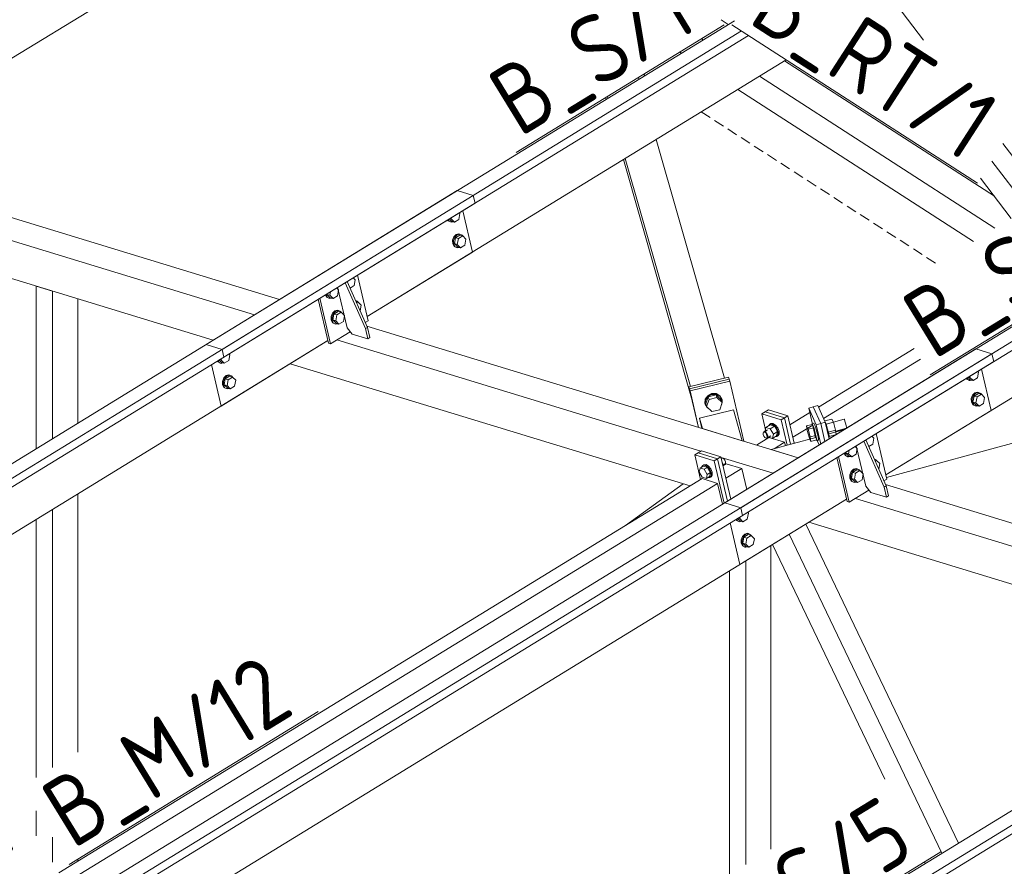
# Model space of a CAD drawing. Header units: millimetres. Extents: x 581 to 1768, y 561 to 1400.
# Tile 82 of 91: x 1354 to 1410, y 1262 to 1310. Entities that reach past the tile are written whole.
import ezdxf

# ---------------------------------------------------------------- set-up
doc = ezdxf.new("R2010")
doc.units = ezdxf.units.MM
doc.header["$LTSCALE"] = 0.6
doc.linetypes.add('VERDECKT2', pattern=[1.5, 1, -0.5])
doc.linetypes.add('XKITLINE00', pattern=[0])
for name, color, linetype, lineweight in [('Bolt', 7, 'Continuous', 0), ('Part', 2, 'Continuous', 0), ('PartMark', 3, 'Continuous', 0)]:
    doc.layers.add(name, color=color, linetype=linetype, lineweight=lineweight)
doc.styles.add('ISOCPEUR', font='ISOCPEUR.TTF')

msp = doc.modelspace()

# ---------------------------------------------------------------- linework, layer by layer
at = {"layer": 'Bolt', "color": 3, "linetype": 'XKITLINE00', "lineweight": 0}
for p, q in [((1379.365, 1299.056), (1379.302, 1298.718)), ((1379.365, 1299.056), (1379.319, 1299.103)), ((1378.66, 1298.698), (1378.687, 1298.645)), ((1378.687, 1298.645), (1378.822, 1298.581)), ((1378.743, 1298.628), (1378.695, 1298.72)), ((1378.878, 1298.564), (1378.743, 1298.628)), ((1378.751, 1298.754), (1378.887, 1298.617)), ((1378.788, 1298.777), (1378.869, 1298.752)), ((1378.822, 1298.581), (1378.878, 1298.564)), ((1378.869, 1298.752), (1378.885, 1298.836)), ((1379.054, 1298.566), (1378.869, 1298.752)), ((1378.975, 1298.59), (1378.878, 1298.564)), ((1378.887, 1298.617), (1379.054, 1298.566)), ((1379.302, 1298.718), (1379.054, 1298.566)), ((1379.307, 1297.905), (1379.153, 1297.864)), ((1379.307, 1297.905), (1379.363, 1297.888)), ((1379.021, 1297.729), (1378.946, 1297.537)), ((1378.946, 1297.537), (1378.948, 1297.338)), ((1379.002, 1297.52), (1379.077, 1297.712)), ((1379.004, 1297.321), (1379.002, 1297.52)), ((1379.153, 1297.864), (1379.021, 1297.729)), ((1379.105, 1297.683), (1379.042, 1297.345)), ((1379.042, 1297.345), (1379.228, 1297.158)), ((1379.042, 1297.345), (1379.209, 1297.294)), ((1379.077, 1297.712), (1379.209, 1297.847)), ((1379.353, 1297.835), (1379.105, 1297.683)), ((1379.105, 1297.683), (1379.272, 1297.632)), ((1379.209, 1297.847), (1379.363, 1297.888)), ((1379.209, 1297.294), (1379.272, 1297.632)), ((1379.272, 1297.632), (1379.52, 1297.785)), ((1379.353, 1297.835), (1379.52, 1297.785)), ((1379.363, 1297.888), (1379.498, 1297.824)), ((1379.498, 1297.824), (1379.518, 1297.785)), ((1379.52, 1297.785), (1379.705, 1297.598)), ((1379.705, 1297.598), (1379.643, 1297.26)), ((1378.948, 1297.338), (1379.028, 1297.187)), ((1379.083, 1297.17), (1379.004, 1297.321)), ((1379.028, 1297.187), (1379.162, 1297.123)), ((1379.218, 1297.106), (1379.083, 1297.17)), ((1379.162, 1297.123), (1379.218, 1297.106)), ((1379.394, 1297.107), (1379.209, 1297.294)), ((1379.315, 1297.132), (1379.218, 1297.106)), ((1379.228, 1297.158), (1379.394, 1297.107)), ((1379.643, 1297.26), (1379.394, 1297.107)), ((1373.389, 1295.287), (1373.278, 1295.399)), ((1373.389, 1295.287), (1373.326, 1294.948)), ((1371.938, 1294.397), (1371.975, 1294.6)), ((1372.434, 1294.701), (1372.323, 1294.813)), ((1372.434, 1294.701), (1372.371, 1294.363)), ((1373.326, 1294.948), (1373.099, 1294.809)), ((1371.686, 1294.423), (1371.756, 1294.29)), ((1371.732, 1294.424), (1371.732, 1294.451)), ((1371.812, 1294.273), (1371.732, 1294.424)), ((1371.756, 1294.29), (1371.891, 1294.226)), ((1371.777, 1294.478), (1371.771, 1294.448)), ((1371.771, 1294.448), (1371.956, 1294.261)), ((1371.771, 1294.448), (1371.938, 1294.397)), ((1371.946, 1294.209), (1371.812, 1294.273)), ((1371.891, 1294.226), (1371.946, 1294.209)), ((1372.123, 1294.21), (1371.938, 1294.397)), ((1372.043, 1294.235), (1371.946, 1294.209)), ((1371.956, 1294.261), (1372.123, 1294.21)), ((1372.371, 1294.363), (1372.123, 1294.21)), ((1373.408, 1294.108), (1373.521, 1294.054)), ((1373.435, 1294.048), (1373.544, 1294.015)), ((1373.469, 1293.969), (1373.544, 1294.015)), ((1373.521, 1294.054), (1373.542, 1294.015)), ((1373.544, 1294.015), (1373.729, 1293.828)), ((1372.222, 1293.509), (1372.089, 1293.374)), ((1372.145, 1293.357), (1372.277, 1293.492)), ((1372.422, 1293.48), (1372.174, 1293.328)), ((1372.376, 1293.55), (1372.222, 1293.509)), ((1372.277, 1293.492), (1372.432, 1293.533)), ((1372.341, 1293.277), (1372.589, 1293.429)), ((1372.376, 1293.55), (1372.432, 1293.533)), ((1372.422, 1293.48), (1372.589, 1293.429)), ((1372.432, 1293.533), (1372.566, 1293.469)), ((1372.566, 1293.469), (1372.587, 1293.43)), ((1372.589, 1293.429), (1372.774, 1293.243)), ((1373.671, 1293.514), (1373.729, 1293.828)), ((1372.089, 1293.374), (1372.014, 1293.182)), ((1372.014, 1293.182), (1372.017, 1292.983)), ((1372.017, 1292.983), (1372.096, 1292.832)), ((1372.07, 1293.165), (1372.145, 1293.357)), ((1372.072, 1292.966), (1372.07, 1293.165)), ((1372.152, 1292.815), (1372.072, 1292.966)), ((1372.174, 1293.328), (1372.111, 1292.99)), ((1372.111, 1292.99), (1372.296, 1292.803)), ((1372.111, 1292.99), (1372.278, 1292.939)), ((1372.174, 1293.328), (1372.341, 1293.277)), ((1372.278, 1292.939), (1372.341, 1293.277)), ((1372.463, 1292.752), (1372.278, 1292.939)), ((1372.711, 1292.904), (1372.463, 1292.752)), ((1372.774, 1293.243), (1372.711, 1292.904)), ((1372.096, 1292.832), (1372.231, 1292.768)), ((1372.286, 1292.751), (1372.152, 1292.815)), ((1372.231, 1292.768), (1372.286, 1292.751)), ((1372.383, 1292.776), (1372.286, 1292.751)), ((1372.296, 1292.803), (1372.463, 1292.752)), ((1365.527, 1290.647), (1365.555, 1290.594)), ((1365.611, 1290.577), (1365.563, 1290.669)), ((1365.619, 1290.703), (1365.755, 1290.566)), ((1365.656, 1290.726), (1365.737, 1290.701)), ((1365.737, 1290.701), (1365.752, 1290.785)), ((1365.922, 1290.515), (1365.737, 1290.701)), ((1366.17, 1290.667), (1365.922, 1290.515)), ((1366.233, 1291.006), (1366.17, 1290.667)), ((1366.233, 1291.006), (1366.187, 1291.052)), ((1365.555, 1290.594), (1365.69, 1290.531)), ((1365.746, 1290.514), (1365.611, 1290.577)), ((1365.69, 1290.531), (1365.746, 1290.514)), ((1365.843, 1290.539), (1365.746, 1290.514)), ((1365.755, 1290.566), (1365.922, 1290.515)), ((1408.949, 1290.018), (1408.903, 1290.064)), ((1365.889, 1289.678), (1365.814, 1289.486)), ((1365.814, 1289.486), (1365.816, 1289.287)), ((1365.869, 1289.469), (1365.944, 1289.661)), ((1366.021, 1289.813), (1365.889, 1289.678)), ((1365.973, 1289.633), (1365.91, 1289.294)), ((1365.944, 1289.661), (1366.077, 1289.796)), ((1366.221, 1289.785), (1365.973, 1289.633)), ((1365.973, 1289.633), (1366.14, 1289.582)), ((1366.175, 1289.854), (1366.021, 1289.813)), ((1366.077, 1289.796), (1366.231, 1289.837)), ((1366.077, 1289.243), (1366.14, 1289.582)), ((1366.14, 1289.582), (1366.388, 1289.734)), ((1366.175, 1289.854), (1366.231, 1289.837)), ((1366.221, 1289.785), (1366.388, 1289.734)), ((1366.231, 1289.837), (1366.366, 1289.773)), ((1366.366, 1289.773), (1366.386, 1289.734)), ((1366.388, 1289.734), (1366.573, 1289.547)), ((1366.573, 1289.547), (1366.51, 1289.209)), ((1408.243, 1289.66), (1408.271, 1289.607)), ((1408.271, 1289.607), (1408.406, 1289.543)), ((1408.327, 1289.59), (1408.279, 1289.682)), ((1408.461, 1289.526), (1408.327, 1289.59)), ((1408.335, 1289.716), (1408.471, 1289.578)), ((1408.372, 1289.739), (1408.453, 1289.714)), ((1408.406, 1289.543), (1408.461, 1289.526)), ((1408.453, 1289.714), (1408.468, 1289.798)), ((1408.638, 1289.527), (1408.453, 1289.714)), ((1408.558, 1289.552), (1408.461, 1289.526)), ((1408.471, 1289.578), (1408.638, 1289.527)), ((1408.886, 1289.68), (1408.638, 1289.527)), ((1408.949, 1290.018), (1408.886, 1289.68)), ((1365.816, 1289.287), (1365.895, 1289.136)), ((1365.872, 1289.27), (1365.869, 1289.469)), ((1365.951, 1289.119), (1365.872, 1289.27)), ((1365.895, 1289.136), (1366.03, 1289.072)), ((1365.91, 1289.294), (1366.095, 1289.108)), ((1365.91, 1289.294), (1366.077, 1289.243)), ((1366.086, 1289.055), (1365.951, 1289.119)), ((1366.03, 1289.072), (1366.086, 1289.055)), ((1366.262, 1289.057), (1366.077, 1289.243)), ((1366.183, 1289.081), (1366.086, 1289.055)), ((1366.095, 1289.108), (1366.262, 1289.057)), ((1366.51, 1289.209), (1366.262, 1289.057)), ((1393.351, 1288.464), (1393.337, 1288.23)), ((1393.349, 1288.188), (1393.363, 1288.422)), ((1393.492, 1288.668), (1393.351, 1288.464)), ((1393.363, 1288.422), (1393.504, 1288.625)), ((1393.529, 1288.601), (1393.386, 1288.197)), ((1393.427, 1288.056), (1393.569, 1288.46)), ((1393.721, 1288.785), (1393.492, 1288.668)), ((1393.504, 1288.625), (1393.733, 1288.743)), ((1393.978, 1288.71), (1393.529, 1288.601)), ((1393.529, 1288.601), (1393.569, 1288.46)), ((1393.569, 1288.46), (1394.018, 1288.569)), ((1393.978, 1288.786), (1393.721, 1288.785)), ((1393.733, 1288.743), (1393.99, 1288.744)), ((1394.193, 1288.669), (1393.978, 1288.786)), ((1394.284, 1288.415), (1393.978, 1288.71)), ((1393.978, 1288.71), (1394.018, 1288.569)), ((1393.99, 1288.744), (1394.205, 1288.627)), ((1394.018, 1288.569), (1394.324, 1288.274)), ((1394.309, 1288.466), (1394.193, 1288.669)), ((1394.205, 1288.627), (1394.321, 1288.424)), ((1394.284, 1288.415), (1394.324, 1288.274)), ((1394.321, 1288.424), (1394.309, 1288.466)), ((1394.314, 1288.309), (1394.321, 1288.424)), ((1408.605, 1288.691), (1408.53, 1288.499)), ((1408.53, 1288.499), (1408.532, 1288.3)), ((1408.585, 1288.482), (1408.66, 1288.674)), ((1408.588, 1288.283), (1408.585, 1288.482)), ((1408.737, 1288.826), (1408.605, 1288.691)), ((1408.689, 1288.645), (1408.626, 1288.307)), ((1408.66, 1288.674), (1408.793, 1288.809)), ((1408.937, 1288.797), (1408.689, 1288.645)), ((1408.689, 1288.645), (1408.856, 1288.594)), ((1408.891, 1288.867), (1408.737, 1288.826)), ((1408.793, 1288.809), (1408.947, 1288.85)), ((1408.793, 1288.256), (1408.856, 1288.594)), ((1408.856, 1288.594), (1409.104, 1288.746)), ((1408.891, 1288.867), (1408.947, 1288.85)), ((1408.937, 1288.797), (1409.104, 1288.746)), ((1408.947, 1288.85), (1409.081, 1288.786)), ((1409.081, 1288.786), (1409.102, 1288.747)), ((1409.104, 1288.746), (1409.289, 1288.56)), ((1409.289, 1288.56), (1409.226, 1288.221)), ((1393.349, 1288.188), (1393.337, 1288.23)), ((1393.465, 1287.985), (1393.349, 1288.188)), ((1393.386, 1288.197), (1393.427, 1288.056)), ((1393.733, 1287.76), (1393.427, 1288.056)), ((1393.545, 1287.941), (1393.465, 1287.985)), ((1394.181, 1287.869), (1393.733, 1287.76)), ((1394.324, 1288.274), (1394.181, 1287.869)), ((1394.307, 1288.189), (1394.281, 1288.152)), ((1394.309, 1288.232), (1394.307, 1288.189)), ((1408.532, 1288.3), (1408.611, 1288.148)), ((1408.667, 1288.132), (1408.588, 1288.283)), ((1408.611, 1288.148), (1408.746, 1288.085)), ((1408.626, 1288.307), (1408.811, 1288.12)), ((1408.626, 1288.307), (1408.793, 1288.256)), ((1408.802, 1288.068), (1408.667, 1288.132)), ((1408.746, 1288.085), (1408.802, 1288.068)), ((1408.978, 1288.069), (1408.793, 1288.256)), ((1408.899, 1288.093), (1408.802, 1288.068)), ((1408.811, 1288.12), (1408.978, 1288.069)), ((1409.226, 1288.221), (1408.978, 1288.069)), ((1400.15, 1287.26), (1400.152, 1287.26)), ((1400.184, 1287.217), (1400.152, 1287.26)), ((1400.579, 1287.337), (1400.176, 1287.227)), ((1400.663, 1287.149), (1400.579, 1287.337)), ((1400.66, 1287.157), (1401.273, 1287.325)), ((1401.29, 1287.302), (1401.273, 1287.325)), ((1401.321, 1287.216), (1401.29, 1287.302)), ((1396.683, 1286.585), (1396.898, 1286.717)), ((1396.759, 1286.632), (1396.813, 1286.859)), ((1396.813, 1286.859), (1397.052, 1287.006)), ((1396.813, 1286.859), (1397.057, 1286.785)), ((1396.986, 1286.965), (1397.035, 1287.035)), ((1397.035, 1287.035), (1397.094, 1287.072)), ((1397.035, 1287.035), (1397.157, 1287.041)), ((1397.296, 1286.931), (1397.052, 1287.006)), ((1397.057, 1286.785), (1397.296, 1286.931)), ((1397.057, 1286.785), (1397.244, 1286.47)), ((1397.217, 1287.078), (1397.094, 1287.072)), ((1397.157, 1287.041), (1397.302, 1286.954)), ((1397.361, 1286.99), (1397.217, 1287.078)), ((1397.483, 1286.617), (1397.296, 1286.931)), ((1397.302, 1286.954), (1397.429, 1286.796)), ((1397.489, 1286.832), (1397.361, 1286.99)), ((1397.429, 1286.796), (1397.506, 1286.61)), ((1397.565, 1286.646), (1397.489, 1286.832)), ((1399.457, 1287.031), (1399.136, 1286.944)), ((1399.176, 1286.688), (1399.136, 1286.944)), ((1399.136, 1286.944), (1399.22, 1286.756)), ((1399.3, 1286.244), (1399.176, 1286.688)), ((1399.541, 1286.843), (1399.22, 1286.756)), ((1399.22, 1286.756), (1399.344, 1286.312)), ((1399.447, 1287.068), (1399.543, 1287.094)), ((1399.449, 1287.029), (1399.447, 1287.068)), ((1399.447, 1287.068), (1399.479, 1287.025)), ((1399.541, 1286.843), (1399.457, 1287.031)), ((1399.479, 1287.025), (1399.538, 1286.864)), ((1399.538, 1286.864), (1399.608, 1286.63)), ((1399.664, 1286.399), (1399.541, 1286.843)), ((1399.575, 1287.051), (1399.543, 1287.094)), ((1399.634, 1286.891), (1399.575, 1287.051)), ((1399.704, 1286.656), (1399.634, 1286.891)), ((1400.243, 1287.057), (1400.184, 1287.217)), ((1400.314, 1286.822), (1400.243, 1287.057)), ((1400.663, 1287.149), (1400.249, 1287.036)), ((1400.377, 1286.576), (1400.314, 1286.822)), ((1400.373, 1286.592), (1400.787, 1286.705)), ((1400.787, 1286.705), (1400.663, 1287.149)), ((1400.826, 1286.45), (1400.787, 1286.705)), ((1400.796, 1286.643), (1401.416, 1286.812)), ((1401.359, 1287.091), (1401.321, 1287.216)), ((1401.393, 1286.96), (1401.359, 1287.091)), ((1401.413, 1286.858), (1401.393, 1286.96)), ((1401.416, 1286.812), (1401.413, 1286.858)), ((1396.649, 1286.536), (1396.683, 1286.585)), ((1396.652, 1286.454), (1396.649, 1286.536)), ((1396.69, 1286.361), (1396.652, 1286.454)), ((1396.683, 1286.585), (1396.744, 1286.588)), ((1396.754, 1286.282), (1396.69, 1286.361)), ((1396.744, 1286.588), (1396.816, 1286.544)), ((1396.826, 1286.238), (1396.754, 1286.282)), ((1396.816, 1286.544), (1396.88, 1286.465)), ((1396.887, 1286.241), (1396.826, 1286.238)), ((1396.88, 1286.465), (1396.919, 1286.372)), ((1396.887, 1286.241), (1397.102, 1286.373)), ((1396.921, 1286.29), (1396.887, 1286.241)), ((1396.919, 1286.372), (1396.921, 1286.29)), ((1396.975, 1286.295), (1397.187, 1286.231)), ((1397.187, 1286.231), (1397.244, 1286.47)), ((1397.187, 1286.231), (1397.425, 1286.377)), ((1397.244, 1286.47), (1397.483, 1286.617)), ((1397.443, 1286.347), (1397.371, 1286.344)), ((1397.425, 1286.377), (1397.483, 1286.617)), ((1397.511, 1286.446), (1397.443, 1286.347)), ((1397.443, 1286.347), (1397.503, 1286.384)), ((1397.503, 1286.384), (1397.57, 1286.482)), ((1397.506, 1286.61), (1397.511, 1286.446)), ((1397.57, 1286.482), (1397.565, 1286.646)), ((1399.383, 1286.056), (1399.3, 1286.244)), ((1399.664, 1286.399), (1399.344, 1286.312)), ((1399.344, 1286.312), (1399.383, 1286.056)), ((1399.704, 1286.143), (1399.383, 1286.056)), ((1399.608, 1286.63), (1399.671, 1286.384)), ((1399.664, 1286.399), (1399.704, 1286.143)), ((1399.671, 1286.384), (1399.71, 1286.192)), ((1399.714, 1286.107), (1399.69, 1286.139)), ((1399.767, 1286.41), (1399.704, 1286.656)), ((1399.71, 1286.192), (1399.714, 1286.107)), ((1399.714, 1286.107), (1399.81, 1286.133)), ((1399.806, 1286.219), (1399.767, 1286.41)), ((1399.81, 1286.133), (1399.806, 1286.219)), ((1400.416, 1286.385), (1400.377, 1286.576)), ((1400.398, 1286.293), (1400.42, 1286.299)), ((1400.42, 1286.299), (1400.416, 1286.385)), ((1400.418, 1286.338), (1400.823, 1286.448)), ((1402.973, 1286.248), (1402.861, 1286.36)), ((1402.973, 1286.248), (1402.91, 1285.91)), ((1401.521, 1285.358), (1401.559, 1285.562)), ((1402.018, 1285.663), (1401.906, 1285.775)), ((1402.018, 1285.663), (1401.955, 1285.324)), ((1402.91, 1285.91), (1402.683, 1285.77)), ((1394.264, 1285.102), (1394.271, 1285.107)), ((1394.333, 1285.11), (1394.271, 1285.107)), ((1394.405, 1285.066), (1394.333, 1285.11)), ((1394.469, 1284.987), (1394.405, 1285.066)), ((1394.507, 1284.894), (1394.469, 1284.987)), ((1401.27, 1285.385), (1401.34, 1285.251)), ((1401.316, 1285.386), (1401.316, 1285.413)), ((1401.395, 1285.234), (1401.316, 1285.386)), ((1401.34, 1285.251), (1401.474, 1285.188)), ((1401.36, 1285.44), (1401.355, 1285.409)), ((1401.355, 1285.409), (1401.54, 1285.223)), ((1401.355, 1285.409), (1401.521, 1285.358)), ((1401.53, 1285.171), (1401.395, 1285.234)), ((1401.474, 1285.188), (1401.53, 1285.171)), ((1401.707, 1285.172), (1401.521, 1285.358)), ((1401.627, 1285.196), (1401.53, 1285.171)), ((1401.54, 1285.223), (1401.707, 1285.172)), ((1401.955, 1285.324), (1401.707, 1285.172)), ((1402.992, 1285.069), (1403.105, 1285.016)), ((1403.018, 1285.01), (1403.127, 1284.976)), ((1403.105, 1285.016), (1403.125, 1284.977)), ((1393.008, 1284.31), (1393.063, 1284.537)), ((1393.242, 1284.647), (1393.063, 1284.537)), ((1393.063, 1284.537), (1393.294, 1284.467)), ((1393.146, 1284.595), (1393.214, 1284.693)), ((1393.147, 1284.589), (1393.146, 1284.595)), ((1393.214, 1284.693), (1393.274, 1284.73)), ((1393.214, 1284.693), (1393.337, 1284.699)), ((1393.473, 1284.576), (1393.242, 1284.647)), ((1393.397, 1284.736), (1393.274, 1284.73)), ((1393.473, 1284.576), (1393.294, 1284.467)), ((1393.294, 1284.467), (1393.471, 1284.169)), ((1393.337, 1284.699), (1393.481, 1284.612)), ((1393.541, 1284.648), (1393.397, 1284.736)), ((1393.65, 1284.279), (1393.473, 1284.576)), ((1393.481, 1284.612), (1393.609, 1284.454)), ((1393.668, 1284.49), (1393.541, 1284.648)), ((1393.609, 1284.454), (1393.685, 1284.268)), ((1393.745, 1284.304), (1393.668, 1284.49)), ((1394.403, 1284.729), (1394.318, 1284.871)), ((1394.358, 1284.701), (1394.403, 1284.729)), ((1394.377, 1284.62), (1394.403, 1284.729)), ((1394.4, 1284.716), (1394.476, 1284.763)), ((1394.476, 1284.763), (1394.509, 1284.812)), ((1394.509, 1284.812), (1394.507, 1284.894)), ((1401.805, 1284.47), (1401.673, 1284.336)), ((1401.729, 1284.319), (1401.861, 1284.453)), ((1402.006, 1284.442), (1401.757, 1284.29)), ((1401.96, 1284.511), (1401.805, 1284.47)), ((1401.861, 1284.453), (1402.015, 1284.494)), ((1401.96, 1284.511), (1402.015, 1284.494)), ((1402.006, 1284.442), (1402.172, 1284.391)), ((1402.015, 1284.494), (1402.15, 1284.43)), ((1402.15, 1284.43), (1402.17, 1284.391)), ((1403.053, 1284.931), (1403.127, 1284.976)), ((1403.127, 1284.976), (1403.313, 1284.79)), ((1403.254, 1284.475), (1403.313, 1284.79)), ((1393.185, 1284.012), (1393.008, 1284.31)), ((1393.416, 1283.942), (1393.185, 1284.012)), ((1393.471, 1284.169), (1393.416, 1283.942)), ((1393.595, 1284.051), (1393.416, 1283.942)), ((1393.65, 1284.279), (1393.471, 1284.169)), ((1393.623, 1284.005), (1393.511, 1284)), ((1393.65, 1284.279), (1393.595, 1284.051)), ((1393.69, 1284.104), (1393.623, 1284.005)), ((1393.623, 1284.005), (1393.682, 1284.042)), ((1393.682, 1284.042), (1393.75, 1284.14)), ((1393.685, 1284.268), (1393.69, 1284.104)), ((1393.75, 1284.14), (1393.745, 1284.304)), ((1401.673, 1284.336), (1401.598, 1284.143)), ((1401.598, 1284.143), (1401.601, 1283.945)), ((1401.601, 1283.945), (1401.68, 1283.793)), ((1401.654, 1284.126), (1401.729, 1284.319)), ((1401.656, 1283.928), (1401.654, 1284.126)), ((1401.735, 1283.776), (1401.656, 1283.928)), ((1401.757, 1284.29), (1401.695, 1283.951)), ((1401.695, 1283.951), (1401.88, 1283.765)), ((1401.695, 1283.951), (1401.861, 1283.9)), ((1401.757, 1284.29), (1401.924, 1284.239)), ((1401.861, 1283.9), (1401.924, 1284.239)), ((1402.047, 1283.714), (1401.861, 1283.9)), ((1401.924, 1284.239), (1402.172, 1284.391)), ((1402.295, 1283.866), (1402.047, 1283.714)), ((1402.172, 1284.391), (1402.358, 1284.204)), ((1402.358, 1284.204), (1402.295, 1283.866)), ((1401.68, 1283.793), (1401.815, 1283.729)), ((1401.87, 1283.712), (1401.735, 1283.776)), ((1401.815, 1283.729), (1401.87, 1283.712)), ((1401.967, 1283.738), (1401.87, 1283.712)), ((1401.88, 1283.765), (1402.047, 1283.714)), ((1395.194, 1281.539), (1395.146, 1281.631)), ((1395.202, 1281.665), (1395.339, 1281.528)), ((1395.239, 1281.688), (1395.32, 1281.663)), ((1395.32, 1281.663), (1395.336, 1281.747)), ((1395.506, 1281.477), (1395.32, 1281.663)), ((1395.754, 1281.629), (1395.506, 1281.477)), ((1395.817, 1281.967), (1395.754, 1281.629)), ((1395.817, 1281.967), (1395.771, 1282.014)), ((1395.111, 1281.609), (1395.139, 1281.556)), ((1395.139, 1281.556), (1395.274, 1281.492)), ((1395.329, 1281.475), (1395.194, 1281.539)), ((1395.274, 1281.492), (1395.329, 1281.475)), ((1395.426, 1281.501), (1395.329, 1281.475)), ((1395.339, 1281.528), (1395.506, 1281.477)), ((1395.472, 1280.64), (1395.397, 1280.448)), ((1395.453, 1280.431), (1395.528, 1280.623)), ((1395.605, 1280.775), (1395.472, 1280.64)), ((1395.557, 1280.594), (1395.494, 1280.256)), ((1395.528, 1280.623), (1395.66, 1280.758)), ((1395.805, 1280.746), (1395.557, 1280.594)), ((1395.557, 1280.594), (1395.723, 1280.543)), ((1395.759, 1280.816), (1395.605, 1280.775)), ((1395.66, 1280.758), (1395.815, 1280.799)), ((1395.661, 1280.205), (1395.723, 1280.543)), ((1395.723, 1280.543), (1395.972, 1280.695)), ((1395.759, 1280.816), (1395.815, 1280.799)), ((1395.805, 1280.746), (1395.972, 1280.695)), ((1395.815, 1280.799), (1395.949, 1280.735)), ((1395.949, 1280.735), (1395.97, 1280.696)), ((1395.972, 1280.695), (1396.157, 1280.509)), ((1396.157, 1280.509), (1396.094, 1280.17)), ((1395.397, 1280.448), (1395.4, 1280.249)), ((1395.4, 1280.249), (1395.479, 1280.098)), ((1395.455, 1280.232), (1395.453, 1280.431)), ((1395.535, 1280.081), (1395.455, 1280.232)), ((1395.479, 1280.098), (1395.614, 1280.034)), ((1395.494, 1280.256), (1395.679, 1280.069)), ((1395.494, 1280.256), (1395.661, 1280.205)), ((1395.669, 1280.017), (1395.535, 1280.081)), ((1395.614, 1280.034), (1395.669, 1280.017)), ((1395.846, 1280.018), (1395.661, 1280.205)), ((1395.766, 1280.043), (1395.669, 1280.017)), ((1395.679, 1280.069), (1395.846, 1280.018)), ((1396.094, 1280.17), (1395.846, 1280.018))]:
    msp.add_line(p, q, dxfattribs=at)
at = {"layer": 'Part', "color": 2, "linetype": 'XKITLINE00', "lineweight": 0}
for p, q in [((1394.467, 1282.552), (1469.511, 1328.558)), ((1395.379, 1282.273), (1470.423, 1328.28)), ((1395.481, 1281.836), (1470.967, 1328.113)), ((1344.488, 1302.22), (1384.036, 1326.465)), ((1403.655, 1284.144), (1461.108, 1319.365)), ((1405.809, 1308.963), (1403.895, 1311.465)), ((1364.883, 1291.59), (1395.021, 1310.066)), ((1394.254, 1310.118), (1394.668, 1309.85)), ((1365.795, 1291.311), (1395.428, 1309.478)), ((1365.897, 1290.874), (1395.825, 1309.222)), ((1393.143, 1309.032), (1393.236, 1308.972)), ((1391.908, 1308.275), (1392.001, 1308.215)), ((1374.072, 1293.182), (1397.973, 1307.834)), ((1397.878, 1307.777), (1409.846, 1300.046)), ((1396.446, 1306.898), (1409.881, 1298.219)), ((1389.572, 1306.726), (1389.544, 1306.826)), ((1395.211, 1306.141), (1408.647, 1297.462)), ((1387.7, 1305.578), (1387.671, 1305.678)), ((1387.804, 1305.642), (1387.775, 1305.742)), ((1394.447, 1289.665), (1390.555, 1303.287)), ((1412.705, 1299.949), (1410.333, 1303.05)), ((1392.571, 1288.528), (1388.682, 1302.139)), ((1392.504, 1289.193), (1388.787, 1302.203)), ((1411.75, 1299.364), (1409.691, 1302.056)), ((1344.474, 1301.674), (1369.074, 1294.159)), ((1342.75, 1300.885), (1367.641, 1293.281)), ((1410.808, 1298.787), (1409.057, 1301.076)), ((1339.988, 1276.328), (1379.209, 1300.373)), ((1380.121, 1300.094), (1379.209, 1300.373)), ((1340.653, 1275.898), (1380.121, 1300.094)), ((1341.051, 1275.642), (1380.223, 1299.657)), ((1380.223, 1299.657), (1380.121, 1300.094)), ((1340.098, 1299.529), (1365.282, 1291.834)), ((1380.07, 1296.859), (1379.518, 1299.225)), ((1403.69, 1283.994), (1454.089, 1297.737)), ((1374.072, 1293.182), (1380.07, 1296.859)), ((1372.813, 1295.114), (1373.969, 1292.495)), ((1372.932, 1295.187), (1374.088, 1292.568)), ((1374.127, 1292.946), (1373.52, 1295.547)), ((1355.196, 1294.916), (1356.127, 1294.631)), ((1355.196, 1285.651), (1355.196, 1294.916)), ((1356.127, 1286.222), (1356.127, 1294.631)), ((1372.925, 1292.543), (1372.386, 1294.852)), ((1357.559, 1287.1), (1357.559, 1294.194)), ((1371.867, 1291.663), (1371.281, 1294.175)), ((1371.978, 1291.629), (1371.371, 1294.23)), ((1373.965, 1292.847), (1374.127, 1292.946)), ((1371.978, 1291.629), (1373.105, 1292.32)), ((1373.215, 1292.183), (1372.925, 1292.543)), ((1373.969, 1292.495), (1374.088, 1292.568)), ((1373.969, 1292.495), (1374.105, 1291.911)), ((1374.058, 1292.636), (1398.657, 1285.121)), ((1374.088, 1292.568), (1374.224, 1291.985)), ((1343.198, 1274.254), (1371.832, 1291.809)), ((1365.744, 1288.076), (1371.832, 1291.809)), ((1372.334, 1291.847), (1393.105, 1285.501)), ((1374.105, 1291.911), (1373.215, 1292.183)), ((1374.105, 1291.911), (1374.224, 1291.985)), ((1332.387, 1244.493), (1408.793, 1291.334)), ((1364.883, 1291.59), (1365.795, 1291.311)), ((1365.795, 1291.311), (1365.897, 1290.874)), ((1371.867, 1291.663), (1371.978, 1291.629)), ((1399.815, 1288.012), (1405.264, 1291.353)), ((1409.705, 1291.056), (1408.793, 1291.334)), ((1333.299, 1244.215), (1409.705, 1291.056)), ((1333.401, 1243.777), (1409.807, 1290.618)), ((1400.101, 1287.371), (1405.628, 1290.759)), ((1409.807, 1290.618), (1409.705, 1291.056)), ((1365.192, 1290.442), (1365.744, 1288.076)), ((1369.681, 1290.49), (1392.49, 1283.522)), ((1409.654, 1287.821), (1409.102, 1290.186)), ((1394.688, 1289.724), (1392.421, 1289.173)), ((1392.453, 1289.06), (1394.72, 1289.611)), ((1394.72, 1289.611), (1392.453, 1289.06)), ((1392.486, 1288.947), (1394.752, 1289.499)), ((1394.72, 1289.611), (1394.688, 1289.724)), ((1394.752, 1289.499), (1394.72, 1289.611)), ((1395.552, 1286.069), (1394.752, 1289.499)), ((1392.421, 1289.173), (1392.453, 1289.06)), ((1392.96, 1286.861), (1392.421, 1289.173)), ((1392.967, 1286.859), (1392.453, 1289.06)), ((1392.453, 1289.06), (1392.486, 1288.947)), ((1392.967, 1286.859), (1392.453, 1289.06)), ((1392.973, 1286.857), (1392.486, 1288.947)), ((1393.022, 1287.382), (1394.965, 1287.855)), ((1395.467, 1286.095), (1394.965, 1287.855)), ((1396.954, 1287.861), (1396.763, 1287.744)), ((1398.067, 1287.521), (1396.954, 1287.861)), ((1399.518, 1288.033), (1399.261, 1287.963)), ((1399.261, 1287.963), (1399.684, 1287.014)), ((1399.261, 1287.963), (1399.652, 1286.288)), ((1399.518, 1288.033), (1399.774, 1288.103)), ((1399.518, 1288.033), (1399.941, 1287.084)), ((1399.518, 1288.033), (1399.941, 1287.084)), ((1399.774, 1288.103), (1400.197, 1287.154)), ((1403.655, 1284.144), (1409.654, 1287.821)), ((1393.191, 1286.791), (1393.022, 1287.382)), ((1393.157, 1286.801), (1393.022, 1287.382)), ((1396.763, 1287.744), (1396.572, 1287.627)), ((1396.572, 1287.627), (1397.684, 1287.287)), ((1396.899, 1286.225), (1396.572, 1287.627)), ((1397.876, 1287.404), (1396.763, 1287.744)), ((1396.763, 1287.744), (1397.876, 1287.404)), ((1397.876, 1287.404), (1397.684, 1287.287)), ((1397.684, 1287.287), (1398.021, 1285.843)), ((1397.876, 1287.404), (1398.067, 1287.521)), ((1398.226, 1285.899), (1397.876, 1287.404)), ((1398.226, 1285.899), (1397.876, 1287.404)), ((1398.432, 1285.955), (1398.067, 1287.521)), ((1398.185, 1287.013), (1399.32, 1287.709)), ((1393.191, 1286.791), (1395.467, 1286.095)), ((1398.352, 1286.298), (1399.487, 1286.994)), ((1399.684, 1287.014), (1399.941, 1287.084)), ((1399.942, 1285.908), (1399.684, 1287.014)), ((1399.941, 1287.084), (1400.197, 1287.154)), ((1400.181, 1286.055), (1399.941, 1287.084)), ((1399.941, 1287.084), (1400.181, 1286.055)), ((1400.197, 1287.154), (1400.42, 1286.201)), ((1400.355, 1286.479), (1401.289, 1286.734)), ((1396.99, 1286.281), (1396.282, 1285.847)), ((1397.879, 1286.009), (1396.99, 1286.281)), ((1399.665, 1286.291), (1397.108, 1285.594)), ((1399.859, 1285.857), (1399.665, 1286.291)), ((1402.516, 1286.149), (1403.672, 1283.53)), ((1403.71, 1283.908), (1403.104, 1286.509)), ((1397.108, 1285.594), (1398.657, 1285.121)), ((1397.879, 1286.009), (1397.279, 1285.64)), ((1397.924, 1285.816), (1397.879, 1286.009)), ((1402.508, 1283.504), (1401.97, 1285.814)), ((1402.396, 1286.075), (1403.552, 1283.456)), ((1392.943, 1285.402), (1392.752, 1285.285)), ((1392.752, 1285.285), (1393.864, 1284.945)), ((1392.752, 1285.285), (1393.079, 1283.883)), ((1392.943, 1285.402), (1393.134, 1285.519)), ((1392.943, 1285.402), (1394.055, 1285.062)), ((1392.943, 1285.402), (1394.055, 1285.062)), ((1393.134, 1285.519), (1394.246, 1285.179)), ((1393.864, 1284.945), (1394.055, 1285.062)), ((1394.055, 1285.062), (1394.246, 1285.179)), ((1394.055, 1285.062), (1394.619, 1282.645)), ((1394.619, 1282.645), (1394.055, 1285.062)), ((1394.246, 1285.179), (1394.81, 1282.762)), ((1394.253, 1285.15), (1397.225, 1284.242)), ((1401.45, 1282.625), (1400.865, 1285.136)), ((1401.561, 1282.591), (1400.955, 1285.192)), ((1394.428, 1282.528), (1393.864, 1284.945)), ((1394.554, 1284.787), (1394.365, 1284.671)), ((1395.444, 1284.516), (1394.531, 1283.956)), ((1395.444, 1284.516), (1394.554, 1284.787)), ((1395.722, 1283.321), (1395.444, 1284.516)), ((1393.169, 1283.938), (1356.489, 1261.452)), ((1394.059, 1283.667), (1393.169, 1283.938)), ((1403.548, 1283.809), (1403.71, 1283.908)), ((1394.059, 1283.667), (1356.853, 1260.858)), ((1388.812, 1281.267), (1392.091, 1283.644)), ((1394.337, 1282.472), (1394.059, 1283.667)), ((1402.799, 1283.145), (1402.508, 1283.504)), ((1403.552, 1283.456), (1403.672, 1283.53)), ((1403.552, 1283.456), (1403.688, 1282.873)), ((1403.642, 1283.598), (1428.686, 1275.947)), ((1403.672, 1283.53), (1403.808, 1282.946)), ((1341.576, 1246.085), (1401.416, 1282.771)), ((1357.559, 1268.324), (1357.559, 1283.059)), ((1395.328, 1279.038), (1401.416, 1282.771)), ((1401.561, 1282.591), (1402.688, 1283.282)), ((1401.917, 1282.809), (1427.253, 1275.068)), ((1403.688, 1282.873), (1402.799, 1283.145)), ((1403.688, 1282.873), (1403.808, 1282.946)), ((1356.127, 1267.446), (1356.127, 1282.18)), ((1394.467, 1282.552), (1395.379, 1282.273)), ((1395.379, 1282.273), (1395.481, 1281.836)), ((1401.45, 1282.625), (1401.561, 1282.591)), ((1362.416, 1235.319), (1438.821, 1282.16)), ((1363.328, 1235.041), (1439.733, 1281.882)), ((1355.196, 1266.876), (1355.196, 1281.61)), ((1363.43, 1234.603), (1439.835, 1281.444)), ((1394.776, 1281.404), (1395.328, 1279.038)), ((1407.802, 1263.144), (1399.09, 1281.344)), ((1399.265, 1281.452), (1424.894, 1273.622)), ((1406.847, 1262.558), (1398.135, 1280.759)), ((1397.101, 1262.8), (1397.101, 1280.125)), ((1403.605, 1266.787), (1397.193, 1280.182)), ((1395.668, 1261.922), (1395.668, 1279.247)), ((1394.738, 1261.351), (1394.738, 1278.676)), ((1355.196, 1263.561), (1355.196, 1264.988)), ((1356.127, 1262.043), (1356.127, 1263.47)), ((1357.559, 1262.108), (1357.559, 1262.225)), ((1405.906, 1261.981), (1405.862, 1262.072))]:
    msp.add_line(p, q, dxfattribs=at)
at = {"layer": 'Part', "color": 4, "linetype": 'VERDECKT2', "lineweight": 0}
for p, q in [((1389.825, 1306.998), (1389.918, 1306.938)), ((1393.128, 1304.864), (1406.563, 1296.184))]:
    msp.add_line(p, q, dxfattribs=at)
at = {"layer": 'PartMark', "color": 1, "linetype": 'XKITLINE00', "lineweight": 0}
for p, q in [((1382.568, 1302.549), (1394.434, 1309.824)), ((1394.873, 1309.837), (1408.874, 1300.792)), ((1406.184, 1289.852), (1418.05, 1297.127)), ((1357.073, 1261.927), (1371.284, 1270.639)), ((1394.34, 1255.008), (1406.792, 1262.642))]:
    msp.add_line(p, q, dxfattribs=at)

# ---------------------------------------------------------------- texts
at = {"layer": 'PartMark', "color": 1, "style": 'ISOCPEUR', "width": 0.85}
for s, rotation, p in [('B_RT/1', -32.8649, (1395.703, 1310.015)), ('B_S/1', 31.5127, (1382.766, 1303.374)), ('B_S/1', 31.5127, (1406.382, 1290.677)), ('B_M/12', 31.5127, (1357.271, 1262.752)), ('B_S/5', 31.5127, (1394.538, 1255.833)), ('B_S/5', 31.5127, (1345.155, 1253.142))]:
    msp.add_text(s, height=4, rotation=rotation, dxfattribs=at).set_placement(p)

doc.saveas('drawing.dxf')
